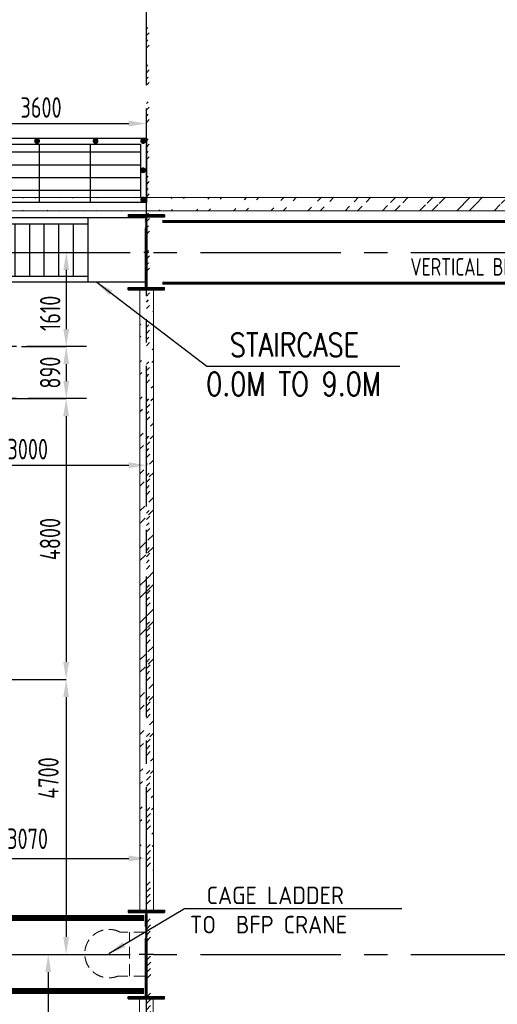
# Model space of a CAD drawing. Extents: x -7650383 to 4934791, y -137560 to 1826789.
# Tile 59 of 256: x 267226 to 275391, y 493230 to 510058. Entities that reach past the tile are written whole.
import ezdxf

# ---------------------------------------------------------------- set-up
doc = ezdxf.new("R2010")
doc.units = 0
doc.header["$LTSCALE"] = 800
doc.header["$MEASUREMENT"] = 0
for name, pattern in [('CENTER', [2, 1.25, -0.25, 0.25, -0.25]), ('CENTER2', [1.125, 0.75, -0.125, 0.125, -0.125]), ('DASHDOT', [1, 0.5, -0.25, 0, -0.25]), ('HIDDEN', [0.375, 0.25, -0.125])]:
    doc.linetypes.add(name, pattern=pattern)
doc.layers.get('0').update_dxf_attribs({"linetype": 'CONTINUOUS'})
for name, color, linetype in [('COL', 1, 'CENTER'), ('GRID', 8, 'CENTER'), ('HATCH', 9, 'CONTINUOUS'), ('STR', 2, 'CONTINUOUS'), ('T', 3, 'CONTINUOUS'), ('TEXT', 3, 'CONTINUOUS')]:
    doc.layers.add(name, color=color, linetype=linetype)
for name, color, linetype, lineweight in [('DIM', 4, 'CONTINUOUS', 13), ('EQP0', 8, 'HIDDEN', 9), ('WALL', 6, 'CONTINUOUS', 18)]:
    doc.layers.add(name, color=color, linetype=linetype, lineweight=lineweight)
doc.styles.add('ROMANS', font='ISO9.shx', dxfattribs={"width": 0.8})
doc.styles.add('S1', font='SIMPLEX.SHX', dxfattribs={"height": 200})
doc.styles.add('S3', font='ROMANS1.SHX', dxfattribs={"width": 0.8})
doc.styles.get("Standard").update_dxf_attribs({"font": 'ISO9'})
doc.dimstyles.get("Standard").update_dxf_attribs({"dimtxt": 0.18, "dimasz": 0.18, "dimexe": 0.18, "dimexo": 0.0625, "dimgap": 0.09, "dimtad": 0, "dimtih": 1, "dimtoh": 1, "dimdec": 4, "dimzin": 0, "dimdsep": 46, "dimtxsty": 'Standard', "dimcen": 0.09, "dimadec": 0, "dimazin": 0, "dimtfac": 1, "dimtdec": 4, "dimtofl": 0, "dimtmove": 0, "dimatfit": 3, "dimfxl": 1, "dimtolj": 1, "dimtzin": 0, "dimarcsym": 0})
doc.dimstyles.new('STANDARD$0', dxfattribs={"dimtxt": 250, "dimasz": 200, "dimexe": 0, "dimexo": 0, "dimgap": 100, "dimtad": 1, "dimdec": 0, "dimzin": 0, "dimdsep": 46, "dimtxsty": 'S1', "dimcen": 0, "dimadec": 0, "dimazin": 0, "dimtfac": 1, "dimtdec": 0, "dimtmove": 2, "dimatfit": 3, "dimfxl": 1, "dimtolj": 1, "dimtzin": 0, "dimarcsym": 0})
pattern_1 = [(45, (183511.4, 370560), (-318.198, 318.198), []), (45, (183723.54, 370560), (-318.198, 318.198), [])]

# ---------------------------------------------------------------- blocks, each defined once
blk = doc.blocks.new('*D338')
at = {"layer": 'DIM', "color": 9, "linetype": 'Continuous', "lineweight": -2, "transparency": 16777216}
for p, q in [((268026, 506082), (268022, 506082)), ((268022, 505782), (268022, 504772)), ((268026, 504472), (268022, 504472))]:
    blk.add_line(p, q, dxfattribs=at)
at = {"layer": 'DIM', "color": 9, "linetype": 'Continuous', "transparency": 16777216}
for points in [[(267972, 505782), (268072, 505782), (268022, 506082)], [(267972, 504772), (268072, 504772), (268022, 504472)]]:
    blk.add_solid(points, dxfattribs=at)
at = {"layer": 'DIM', "linetype": 'Continuous', "transparency": 16777216, "insert": (267747, 505039), "char_height": 350, "attachment_point": 5, "rotation": 90, "style": 'ROMANS'}
blk.add_mtext('\\A1;1610', dxfattribs=at)
blk = doc.blocks.new('*D339')
at = {"layer": 'DIM', "color": 9, "linetype": 'Continuous', "lineweight": -2, "transparency": 16777216}
for p, q in [((266049, 503582), (268020, 503582)), ((268020, 503282), (268020, 499082)), ((266926, 498782), (268020, 498782))]:
    blk.add_line(p, q, dxfattribs=at)
at = {"layer": 'DIM', "color": 9, "linetype": 'Continuous', "transparency": 16777216}
for points in [[(267970, 503282), (268070, 503282), (268020, 503582)], [(267970, 499082), (268070, 499082), (268020, 498782)]]:
    blk.add_solid(points, dxfattribs=at)
at = {"layer": 'DIM', "linetype": 'Continuous', "transparency": 16777216, "insert": (267745, 501182), "char_height": 350, "attachment_point": 5, "rotation": 90, "style": 'ROMANS'}
blk.add_mtext('\\A1;4800', dxfattribs=at)
blk = doc.blocks.new('*D340')
at = {"layer": 'DIM', "color": 9, "linetype": 'Continuous', "lineweight": -2, "transparency": 16777216}
for p, q in [((267259, 504472), (268022, 504472)), ((268022, 504172), (268022, 503882)), ((268026, 503582), (268022, 503582))]:
    blk.add_line(p, q, dxfattribs=at)
at = {"layer": 'DIM', "color": 9, "linetype": 'Continuous', "transparency": 16777216}
for points in [[(267972, 504172), (268072, 504172), (268022, 504472)], [(267972, 503882), (268072, 503882), (268022, 503582)]]:
    blk.add_solid(points, dxfattribs=at)
at = {"layer": 'DIM', "linetype": 'Continuous', "transparency": 16777216, "insert": (267747, 504027), "char_height": 350, "attachment_point": 5, "rotation": 90, "style": 'ROMANS'}
blk.add_mtext('\\A1;890', dxfattribs=at)
blk = doc.blocks.new('*D343')
at = {"layer": 'DIM', "color": 9, "linetype": 'Continuous', "lineweight": -2, "transparency": 16777216}
for p, q in [((265791, 506382), (265791, 508283)), ((266091, 508283), (269091, 508283)), ((269391, 506170), (269391, 508283))]:
    blk.add_line(p, q, dxfattribs=at)
at = {"layer": 'DIM', "color": 9, "linetype": 'Continuous', "transparency": 16777216}
for points in [[(266091, 508333), (266091, 508233), (265791, 508283)], [(269091, 508333), (269091, 508233), (269391, 508283)]]:
    blk.add_solid(points, dxfattribs=at)
at = {"layer": 'DIM', "linetype": 'Continuous', "transparency": 16777216, "insert": (267591, 508558), "char_height": 350, "attachment_point": 5, "style": 'ROMANS'}
blk.add_mtext('\\A1;3600', dxfattribs=at)
blk = doc.blocks.new('*D346')
at = {"layer": 'DIM', "color": 9, "linetype": 'Continuous', "lineweight": -2, "transparency": 16777216}
for p, q in [((267501, 498782), (268020, 498782)), ((268020, 498482), (268020, 494382)), ((267501, 494082), (268020, 494082))]:
    blk.add_line(p, q, dxfattribs=at)
at = {"layer": 'DIM', "color": 9, "linetype": 'Continuous', "transparency": 16777216}
for points in [[(267970, 498482), (268070, 498482), (268020, 498782)], [(267970, 494382), (268070, 494382), (268020, 494082)]]:
    blk.add_solid(points, dxfattribs=at)
at = {"layer": 'DIM', "linetype": 'Continuous', "transparency": 16777216, "insert": (267717, 497098), "char_height": 350, "attachment_point": 5, "rotation": 90, "style": 'ROMANS'}
blk.add_mtext('\\A1;4700', dxfattribs=at)
blk = doc.blocks.new('*D380')
at = {"layer": 'DIM', "color": 9, "linetype": 'Continuous', "lineweight": -2, "transparency": 16777216}
for p, q in [((266940, 494082), (267714, 494082)), ((267714, 493782), (267714, 490592)), ((267158, 490292), (267714, 490292))]:
    blk.add_line(p, q, dxfattribs=at)
at = {"layer": 'DIM', "color": 9, "linetype": 'Continuous', "transparency": 16777216}
for points in [[(267664, 493782), (267764, 493782), (267714, 494082)], [(267664, 490592), (267764, 490592), (267714, 490292)]]:
    blk.add_solid(points, dxfattribs=at)
at = {"layer": 'DIM', "linetype": 'Continuous', "transparency": 16777216, "insert": (267439, 492187), "char_height": 350, "attachment_point": 5, "rotation": 90, "style": 'ROMANS'}
blk.add_mtext('\\A1;3790', dxfattribs=at)
blk = doc.blocks.new('A$C14326149')
at = {"layer": 'COL'}
h = blk.add_hatch(dxfattribs=at)
h.set_pattern_fill('ANSI31', color=256, scale=100, style=0)
h.paths.add_polyline_path([(310, 640), (0, 640), (0, 600), (310, 600)])
h.paths.add_polyline_path([(0, 600), (0, 640), (-310, 640), (-310, 600)])
h.paths.add_polyline_path([(0, -640), (0, -600), (-310, -600), (-310, -640)])
h.paths.add_polyline_path([(0, -600), (0, -640), (310, -640), (310, -600)])
h.paths.add_polyline_path([(-16, 0), (0, 0), (0, 600), (-16, 600)])
h.paths.add_polyline_path([(0, 0), (16, 0), (16, 600), (0, 600)])
h.paths.add_polyline_path([(16, 0), (0, 0), (0, -600), (16, -600)])
h.paths.add_polyline_path([(-16, -600), (0, -600), (0, 0), (-16, 0)])
for p, q in [((310, 640), (-310, 640)), ((-310, 640), (-310, 600)), ((310, 600), (-310, 600)), ((-16, -600), (-16, 600)), ((16, -600), (16, 600)), ((310, 640), (310, 600)), ((-310, -600), (310, -600)), ((-310, -640), (-310, -600)), ((-310, -640), (310, -640)), ((310, -640), (310, -600))]:
    blk.add_line(p, q, dxfattribs=at)
at = {"layer": 'COL', "color": 2}
for p, q in [((0, -672), (0, 672)), ((44, 0), (-44, 0))]:
    blk.add_line(p, q, dxfattribs=at)
blk = doc.blocks.new('*D255')
at = {"layer": 'DIM', "color": 9, "lineweight": -2, "transparency": 16777216}
for p, q in [((269391, 502484), (269391, 502444)), ((266391, 502326), (266391, 502444)), ((266691, 502444), (269091, 502444))]:
    blk.add_line(p, q, dxfattribs=at)
at = {"layer": 'DIM', "color": 9, "transparency": 16777216}
for points in [[(266691, 502494), (266691, 502394), (266391, 502444)], [(269091, 502494), (269091, 502394), (269391, 502444)]]:
    blk.add_solid(points, dxfattribs=at)
at = {"layer": 'DIM', "transparency": 16777216, "insert": (267364, 502719), "char_height": 350, "attachment_point": 5, "style": 'ROMANS'}
blk.add_mtext('\\A1;3000', dxfattribs=at)
blk = doc.blocks.new('A$C75964FAB')
at = {"layer": 'HATCH', "flags": 128}
blk.add_lwpolyline([(-4481, -1100), (-4826, -642), (-4915, -720), (-4826, -380), (-4852, -480), (-5260, 0)], dxfattribs=at)
at = {"layer": 'STR'}
for p, q in [((0, 0), (-5260, 0)), ((0, 0), (0, -1100)), ((-5175, -100), (-1000, -100)), ((-4826, -100), (-4826, -642)), ((-4576, -100), (-4576, -1000)), ((-4250, -100), (-4250, -1000)), ((-4000, -100), (-4000, -1000)), ((-3750, -100), (-3750, -1000)), ((-3500, -100), (-3500, -1000)), ((-3250, -100), (-3250, -1000)), ((-3000, -100), (-3000, -1000)), ((-2750, -100), (-2750, -1000)), ((-2500, -100), (-2500, -1000)), ((-2250, -100), (-2250, -1000)), ((-2000, -100), (-2000, -1000)), ((-1750, -100), (-1750, -1000)), ((-1500, -100), (-1500, -1000)), ((-1250, -100), (-1250, -1000)), ((-1000, 0), (-1000, -1100)), ((-1000, -1000), (-4556, -1000)), ((0, -1100), (-4481, -1100))]:
    blk.add_line(p, q, dxfattribs=at)
blk = doc.blocks.new('A$C41E52089')
at = {"layer": 'COL'}
h = blk.add_hatch(dxfattribs=at)
h.set_pattern_fill('ANSI31', color=256, scale=100, style=0)
h.paths.add_polyline_path([(310, -720), (0, -720), (0, -760), (310, -760)])
h.paths.add_polyline_path([(0, -720), (-310, -720), (-310, -760), (0, -760)])
h.paths.add_polyline_path([(0, 0), (-13, 0), (-13, -720), (0, -720)])
h.paths.add_polyline_path([(0, 720), (-13, 720), (-13, 0), (0, 0)])
h.paths.add_polyline_path([(12, 0), (0, 0), (0, -720), (12, -720)])
h.paths.add_polyline_path([(12, 720), (0, 720), (0, 0), (12, 0)])
h.paths.add_polyline_path([(310, 760), (0, 760), (0, 720), (12, 720), (310, 720)])
h.paths.add_polyline_path([(0, 760), (-310, 760), (-310, 720), (0, 720)])
for p, q in [((-310, 760), (310, 760)), ((-310, 760), (-310, 720)), ((-310, 720), (310, 720)), ((-13, -720), (-13, 720)), ((12, -720), (12, 720)), ((310, 760), (310, 720)), ((-310, -720), (310, -720)), ((-310, -760), (-310, -720)), ((-310, -760), (310, -760)), ((310, -760), (310, -720))]:
    blk.add_line(p, q, dxfattribs=at)
at = {"layer": 'COL', "color": 2}
for p, q in [((0, -800), (0, 800)), ((123, 0), (-123, 0))]:
    blk.add_line(p, q, dxfattribs=at)
blk = doc.blocks.new('*D327')
at = {"layer": 'DIM', "color": 9, "lineweight": -2, "transparency": 16777216}
blk.add_line((266621, 495723), (269091, 495723), dxfattribs=at)
at = {"layer": 'DIM', "color": 9, "transparency": 16777216}
for points in [[(266621, 495773), (266621, 495673), (266321, 495723)], [(269091, 495773), (269091, 495673), (269391, 495723)]]:
    blk.add_solid(points, dxfattribs=at)
at = {"layer": 'DIM', "transparency": 16777216, "insert": (267361, 496060), "char_height": 350, "attachment_point": 5, "style": 'ROMANS'}
blk.add_mtext('\\A1;3070', dxfattribs=at)

msp = doc.modelspace()

# ---------------------------------------------------------------- hatches: boundary and pattern name
h = msp.add_hatch()
h.set_pattern_fill('GRATE', color=256, scale=7000)
h.set_pattern_definition([(0, (177437.1, 415267.04), (0, 218.75), []), (90, (177437.1, 415267), (-875, 5e-14), [])])
h.paths.add_polyline_path([(259491.3, 507931.7), (269291.3, 507931.7), (269291.3, 506931.7), (259491.3, 506931.7)])
at = {"layer": 'HATCH'}
h = msp.add_hatch(dxfattribs=at)
h.set_pattern_fill('ANSI32', color=256, scale=1200, style=0)
h.set_pattern_definition([(45, (183511.4, 370451.43), (-318.198, 318.198), []), (45, (183723.54, 370451.43), (-318.198, 318.198), [])])
edge = h.paths.add_edge_path()
edge.add_line((269276.2, 471263.2), (269276.2, 475773.1))
edge.add_line((269391.2, 462681.9), (269391.2, 535263.6))
edge.add_line((269506.2, 471263.2), (269506.2, 475773.1))
h = msp.add_hatch(dxfattribs=at)
h.set_pattern_fill('ANSI32', color=256, scale=1200, style=0)
h.set_pattern_definition(pattern_1)
edge = h.paths.add_edge_path()
edge.add_line((269276.2, 476282.8), (269276.2, 482880.6))
edge.add_line((269391.2, 449571.6), (269391.2, 519876.9))
edge.add_line((269506.2, 476282.8), (269506.2, 482880.6))
h = msp.add_hatch(dxfattribs=at)
h.set_pattern_fill('ANSI32', color=256, scale=1200, style=0)
h.set_pattern_definition([(45, (185011.4, 370650), (-318.198, 318.198), []), (45, (185223.54, 370650), (-318.198, 318.198), [])])
edge = h.paths.add_edge_path()
edge.add_line((226391.2, 507021.7), (269391.2, 507021.7))
edge.add_line((226391.2, 506791.7), (269391.2, 506791.7))
h = msp.add_hatch(dxfattribs=at)
h.set_pattern_fill('ANSI32', color=256, scale=1200, style=0)
h.set_pattern_definition([(45, (185014.17, 370651.47), (-318.198, 318.198), []), (45, (185226.3, 370651.47), (-318.198, 318.198), [])])
edge = h.paths.add_edge_path()
edge.add_line((268850.3, 507023.2), (280992.3, 507021.7))
edge.add_line((268850.3, 506793.2), (280992.3, 506791.7))
h = msp.add_hatch(dxfattribs=at)
h.set_pattern_fill('ANSI32', color=256, scale=1200, style=0)
h.set_pattern_definition([(45, (183511.4, 370707.4), (-318.198, 318.198), []), (45, (183723.54, 370707.4), (-318.198, 318.198), [])])
edge = h.paths.add_edge_path()
edge.add_line((269282.1, 495029.1), (269282.1, 505441.7))
edge.add_line((269512.1, 495029.1), (269512.1, 505441.7))
h = msp.add_hatch(dxfattribs=at)
h.set_pattern_fill('ANSI32', color=256, scale=1200, style=0)
h.set_pattern_definition(pattern_1)
edge = h.paths.add_edge_path()
edge.add_line((269506.2, 488781.7), (269506.2, 493331.7))
edge.add_line((269276.2, 488781.7), (269276.2, 493331.7))

# ---------------------------------------------------------------- linework, layer by layer
for p, q in [((259491.3, 507931.7), (269291.3, 507931.7)), ((269291.3, 507931.7), (269291.3, 507031.7)), ((270041.4, 494867.8), (273758, 494867.8))]:
    msp.add_line(p, q)
msp.add_lwpolyline([(259391.3, 508031.7), (269391.3, 508031.7), (269391.3, 506931.7), (259391.3, 506931.7)], close=True)
at = {"const_width": 50, "flags": 128}
for points in [[(267498, 507985.1, 1), (267548, 507985.1, 1)], [(268498, 507985.1, 1), (268548, 507985.1, 1)], [(269311.6, 507985.1, 1), (269361.6, 507985.1, 1)], [(269311.6, 507485.1, 1), (269361.6, 507485.1, 1)], [(269311.6, 506985.1, 1), (269361.6, 506985.1, 1)]]:
    msp.add_lwpolyline(points, format="xyb", close=True, dxfattribs=at)
at = {"layer": 'EQP0'}
for p, q in [((269375.2, 494463.9), (268943, 494463.9)), ((269375.2, 494463.9), (268943, 494463.9)), ((269100.4, 493713.9), (269100.4, 494463.9)), ((269100.4, 493713.9), (269100.4, 494463.9)), ((269375.2, 493713.9), (268909.9, 493713.9)), ((269375.2, 493713.9), (268909.9, 493713.9))]:
    msp.add_line(p, q, dxfattribs=at)
msp.add_arc((268752.4, 494096.6), 413.9, 62.56473, 292.3804, dxfattribs=at)
msp.add_arc((268752.4, 494096.6), 413.9, 62.56473, 292.3804, dxfattribs=at)
at = {"layer": 'GRID', "linetype": 'CENTER2', "ltscale": 4}
for p, q in [((269391.2, 458541.2), (269391.2, 534113)), ((269391.2, 458541.2), (269391.2, 508716.2)), ((191114.6, 506081.7), (291791.7, 506081.7)), ((191114.6, 494081.7), (291791.7, 494081.7))]:
    msp.add_line(p, q, dxfattribs=at)
at = {"layer": 'GRID'}
for p, q in [((268369.1, 504471.7), (260831.2, 504471.7)), ((268350.3, 504471.7), (260856.4, 504471.7)), ((268369.1, 503581.7), (260880, 503581.7))]:
    msp.add_line(p, q, dxfattribs=at)
at = {"layer": 'STR', "color": 7, "linetype": 'DASHDOT'}
for points, const_width in [([(269666.2, 506607.3), (280391.2, 506607.3)], 50), ([(269666.2, 505556.1), (280391.2, 505556.1)], 50), ([(259428.7, 494704.2), (269353.7, 494704.2)], 100), ([(259428.7, 493459.2), (269353.7, 493459.2)], 100)]:
    msp.add_lwpolyline(points, dxfattribs=dict(at, const_width=const_width))
at = {"layer": 'WALL'}
for p, q in [((226391.2, 507021.7), (269391.2, 507021.7)), ((267347.5, 507021.7), (280992.3, 507021.7)), ((268847.5, 507021.7), (280992.3, 507021.7)), ((226391.2, 506791.7), (269391.2, 506791.7)), ((267347.5, 506791.7), (280992.3, 506791.7)), ((268847.5, 506791.7), (280992.3, 506791.7)), ((269282.1, 494841.7), (269282.1, 505441.7)), ((269282.1, 494841.7), (269282.1, 505441.7)), ((269512.1, 494841.7), (269512.1, 505441.7)), ((269512.1, 494841.7), (269512.1, 505441.7)), ((269276.2, 488781.7), (269276.2, 493321.7)), ((269506.2, 488781.7), (269506.2, 493321.7))]:
    msp.add_line(p, q, dxfattribs=at)

# ---------------------------------------------------------------- block references
msp.add_blockref('A$C75964FAB', (269391.3, 506671.7))
at = {"layer": 'COL'}
msp.add_blockref('A$C41E52089', (269391.2, 494081.7), dxfattribs=at)
at = {"layer": 'DIM'}
msp.add_blockref('A$C14326149', (269391.2, 506081.7), dxfattribs=at)

# ---------------------------------------------------------------- texts
at = {"layer": 'T', "char_height": 400, "attachment_point": 1, "style": 'S3'}
for s, insert, width in [('\\pi1664.1;PLATFORM AT\\P\\pi2822.2;4.0M', (256307, 509898.7, 207.7), 6650.031), ('\\pi689.76;STAIRCASE \\P\\pi285.95;0.0M TO 9.0M', (270128.5, 504699.4, 207.7), 3893.798)]:
    msp.add_mtext(s, dxfattribs=dict(at, insert=insert, width=width))
at = {"layer": 'TEXT', "style": 'ROMANS', "width": 0.8}
msp.add_text('VERTICAL BRACING', height=300, dxfattribs=at).set_placement((273904.8, 505684.4))
at = {"layer": 'TEXT', "insert": (200677.9, 502195.3, 207.7), "char_height": 400, "width": 3679.946, "attachment_point": 1, "style": 'S3'}
msp.add_mtext('\\pi582.83;STAIRCASE \\P\\pi26.639;0.0M TO 24.5M', dxfattribs=at)
at = {"layer": 'TEXT', "insert": (270033.3, 495242.1), "char_height": 300, "width": 3862.628, "attachment_point": 1}
msp.add_mtext('\\pi388.46;CAGE LADDER \\P\\pi102.74;TO  BFP CRANE ', dxfattribs=at)

# ---------------------------------------------------------------- dimensions: what is measured, and where the dimension line sits
at = {"layer": 'DIM', "linetype": 'Continuous'}
for base, p1, p2, angle, picture, middle in [((269391.2, 508282.5), (265791.2, 506381.7), (269391.2, 506169.9), 180, '*D343', (267591.2, 508557.5)), ((268019.5, 498781.7), (266048.8, 503581.7), (266925.5, 498781.7), 90, '*D339', (267744.5, 501181.7)), ((267713.9, 490291.7), (266939.7, 494081.7), (267158.4, 490291.7), 90, '*D380', (267438.9, 492186.7))]:
    dim = msp.add_linear_dim(base=base, p1=p1, p2=p2, angle=angle, dimstyle='STANDARD$0', override={"dimtxt": 350, "dimasz": 300, "dimtxsty": 'ROMANS', "dimclrd": 9, "dimclre": 9, "dimclrt": 256, "dimtix": 1, "dimatfit": 0}, dxfattribs=at)
    dim.commit()
    dim.dimension.update_dxf_attribs({"geometry": picture, "text_midpoint": middle})
for base, p1, p2, picture, middle in [((268021.8, 504471.7), (268026.4, 506081.7), (268026.4, 504471.7), '*D338', (267746.8, 505038.7)), ((268021.8, 503581.7), (267259.1, 504471.7), (268026.4, 503581.7), '*D340', (267746.8, 504026.7)), ((268019.5, 494081.7), (267500.9, 498781.7), (267500.9, 494081.7), '*D346', (267716.8, 497098.5))]:
    dim = msp.add_linear_dim(base=base, p1=p1, p2=p2, angle=90, dimstyle='STANDARD$0', override={"dimtxt": 350, "dimasz": 300, "dimtxsty": 'ROMANS', "dimclrd": 9, "dimclre": 9, "dimclrt": 256, "dimtix": 1, "dimatfit": 0}, dxfattribs=at)
    dim.commit()
    dim.dimension.update_dxf_attribs({"geometry": picture, "text_midpoint": middle, "dimtype": 160})
at = {"layer": 'DIM'}
for base, p1, p2, picture, middle in [((269391.2, 502444.2), (266391.2, 502325.6), (269391.2, 502483.9), '*D255', (267364.3, 502719.2)), ((269391.2, 495723.2), (266321.2, 495723.2), (269391.2, 495723.2), '*D327', (267360.5, 496059.9))]:
    dim = msp.add_linear_dim(base=base, p1=p1, p2=p2, dimstyle='STANDARD$0', override={"dimtxt": 350, "dimasz": 300, "dimtxsty": 'ROMANS', "dimclrd": 9, "dimclre": 9, "dimclrt": 256, "dimtix": 1, "dimatfit": 0, "dimfxl": 0}, dxfattribs=at)
    dim.commit()
    dim.dimension.update_dxf_attribs({"geometry": picture, "text_midpoint": middle, "dimtype": 160})

# ---------------------------------------------------------------- leaders
msp.add_leader([(268542.5, 505571.7), (270424.3, 504139.7), (273722.9, 504139.7)], dimstyle='Standard', override={"dimtxt": 350, "dimasz": 300, "dimexe": 0, "dimexo": 0, "dimgap": 100, "dimtad": 0, "dimtih": 0, "dimtoh": 0, "dimdec": 0, "dimtxsty": 'ROMANS', "dimcen": 0, "dimclrd": 9, "dimclre": 9, "dimclrt": 256, "dimtdec": 0, "dimtix": 1, "dimtofl": 1, "dimatfit": 0})
msp.add_leader([(268752.4, 494096.6), (270041.4, 494867.8)], dimstyle='Standard', override={"dimtxt": 350, "dimasz": 300, "dimexe": 0, "dimexo": 0, "dimgap": 100, "dimtad": 0, "dimtih": 0, "dimtoh": 0, "dimdec": 0, "dimtxsty": 'ROMANS', "dimcen": 0, "dimclrd": 9, "dimclre": 9, "dimclrt": 256, "dimtdec": 0, "dimtix": 1, "dimtofl": 1, "dimatfit": 0}, dxfattribs=at)

doc.saveas('drawing.dxf')
